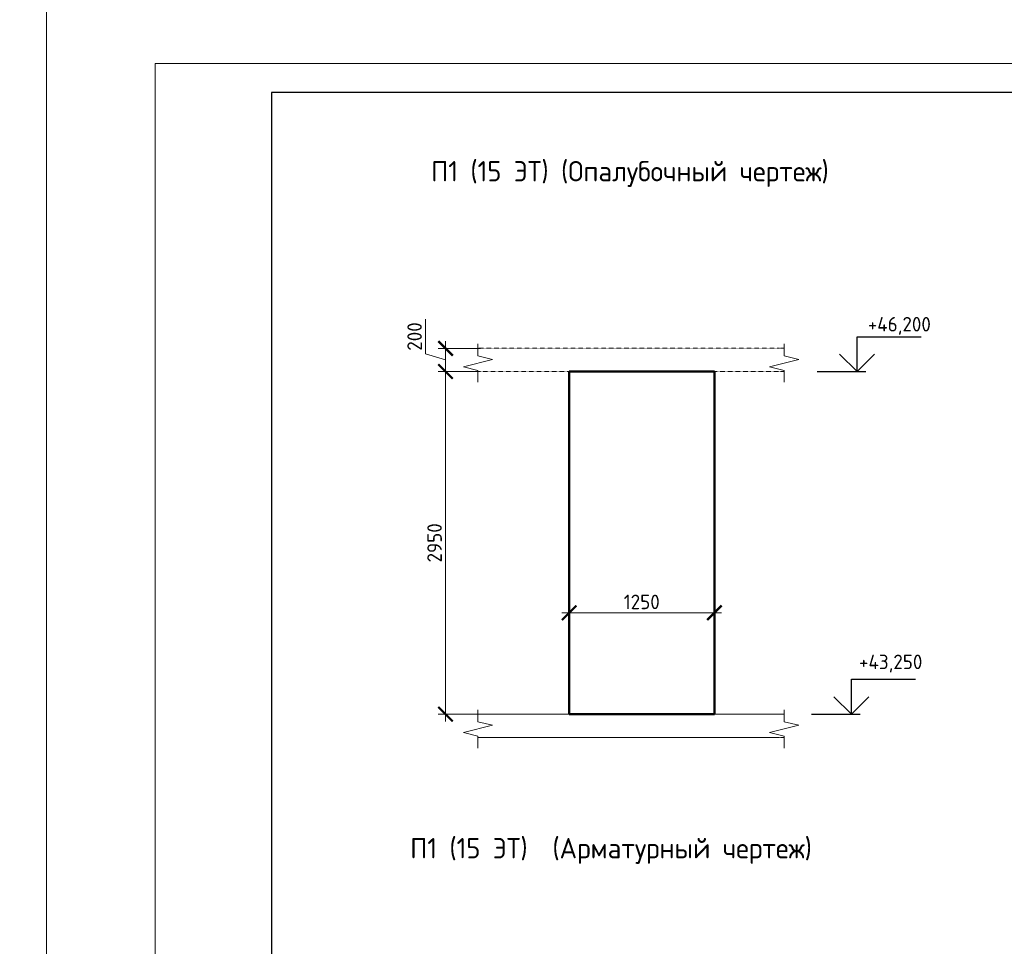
# Model space of a CAD drawing. Header units: millimetres. Extents: x 369815 to 1481759, y -423071 to -27917.
# Tile 22 of 256: x 495460 to 512411, y -382473 to -366514. Entities that reach past the tile are written whole.
import ezdxf

# ---------------------------------------------------------------- set-up
doc = ezdxf.new("R2010")
doc.units = ezdxf.units.MM
doc.linetypes.add('01 Штриховая _4 мм_', pattern=[6, 3.5, -2.5])
for name, color, linetype, lineweight in [('AF_Perekritie', 90, 'Continuous', 18), ('AF_Stena', 90, 'Continuous', 18), ('KR_Fundament', 253, 'Continuous', 18), ('РАЗМЕРЫ', 1, 'Continuous', 9), ('ТОНКИЕ', 7, 'Continuous', 9)]:
    doc.layers.add(name, color=color, linetype=linetype, lineweight=lineweight)
doc.layers.add('ТОЛСТЫЕ_ОСНОВНЫЕ', color=6, linetype='Continuous')
doc.styles.add('GOST-2.304_Type-B', font='GOST_Common.ttf')
doc.dimstyles.new('мой 25', dxfattribs={"dimscale": 100, "dimtxt": 2.5, "dimasz": 2.5, "dimexe": 1.25, "dimexo": 0.625, "dimtad": 1, "dimdec": 0, "dimlfac": 0.5, "dimtxsty": 'GOST-2.304_Type-B', "dimblk": 'ARCHTICK', "dimcen": 2.5, "dimdle": 1.25, "dimaunit": 1, "dimadec": 1, "dimazin": 2, "dimtfac": 1, "dimtdec": 0, "dimtmove": 1, "dimatfit": 3, "dimfxl": 6, "dimfxlon": 1, "dimtfill": 1, "dimlwd": -1, "dimlwe": -1, "dimarcsym": 0})

# ---------------------------------------------------------------- blocks, each defined once
blk = doc.blocks.new('_ArchTick')
at = {"color": 0, "linetype": 'ByBlock', "const_width": 0.15}
blk.add_lwpolyline([(-0.5, -0.5), (0.5, 0.5)], dxfattribs=at)
blk = doc.blocks.new('*D1862')
at = {"layer": 'DEFPOINTS', "color": 0, "transparency": 16777216}
for p in [(504920, -374931), (507420, -374931), (507420, -376729)]:
    blk.add_point(p, dxfattribs=at)
at = {"layer": 'РАЗМЕРЫ', "color": 0, "linetype": 'Continuous', "transparency": 16777216}
for p, q in [((504920, -376129), (504920, -376854)), ((507420, -376129), (507420, -376854)), ((504795, -376729), (507545, -376729))]:
    blk.add_line(p, q, dxfattribs=at)
at = {"layer": 'РАЗМЕРЫ', "color": 0, "transparency": 16777216, "xscale": 250, "yscale": 250, "zscale": 250, "rotation": 180}
blk.add_blockref('_ArchTick', (504920, -376729), dxfattribs=at)
at = {"layer": 'РАЗМЕРЫ', "color": 0, "transparency": 16777216, "xscale": 250, "yscale": 250, "zscale": 250}
blk.add_blockref('_ArchTick', (507420, -376729), dxfattribs=at)
at = {"layer": 'РАЗМЕРЫ', "color": 0, "transparency": 16777216, "insert": (506170, -376542), "char_height": 250, "attachment_point": 5, "style": 'GOST-2.304_Type-B', "bg_fill": 3, "box_fill_scale": 1.1, "bg_fill_color": 256, "bg_fill_true_color": 13158600, "bg_fill_transparency": 0}
blk.add_mtext('1250', dxfattribs=at)
blk = doc.blocks.new('*D1875')
at = {"layer": 'DEFPOINTS', "color": 0, "transparency": 16777216}
for p in [(503710, -372175), (502791, -372575), (503710, -372575)]:
    blk.add_point(p, dxfattribs=at)
at = {"layer": 'РАЗМЕРЫ', "color": 0, "linetype": 'Continuous', "transparency": 16777216}
for p, q in [((502447, -372271), (502447, -371671)), ((502791, -372050), (502791, -372700)), ((503391, -372175), (502666, -372175)), ((502791, -372375), (502447, -372271)), ((503391, -372575), (502666, -372575))]:
    blk.add_line(p, q, dxfattribs=at)
at = {"layer": 'РАЗМЕРЫ', "color": 0, "transparency": 16777216, "xscale": 250, "yscale": 250, "zscale": 250}
for p, rotation in [((502791, -372175), 90), ((502791, -372575), 270)]:
    blk.add_blockref('_ArchTick', p, dxfattribs=dict(at, rotation=rotation))
at = {"layer": 'РАЗМЕРЫ', "color": 0, "transparency": 16777216, "insert": (502259, -371971), "char_height": 250, "attachment_point": 5, "rotation": 90, "style": 'GOST-2.304_Type-B', "bg_fill": 3, "box_fill_scale": 1.1, "bg_fill_color": 256, "bg_fill_true_color": 13158600, "bg_fill_transparency": 0}
blk.add_mtext('200', dxfattribs=at)
blk = doc.blocks.new('*D1876')
at = {"layer": 'DEFPOINTS', "color": 0, "transparency": 16777216}
for p in [(503710, -372575), (502791, -378475), (504268, -378475)]:
    blk.add_point(p, dxfattribs=at)
at = {"layer": 'РАЗМЕРЫ', "color": 0, "linetype": 'Continuous', "transparency": 16777216}
for p, q in [((503391, -372575), (502666, -372575)), ((502791, -372450), (502791, -378600)), ((503391, -378475), (502666, -378475))]:
    blk.add_line(p, q, dxfattribs=at)
at = {"layer": 'РАЗМЕРЫ', "color": 0, "transparency": 16777216, "xscale": 250, "yscale": 250, "zscale": 250}
for p, rotation in [((502791, -372575), 90), ((502791, -378475), 270)]:
    blk.add_blockref('_ArchTick', p, dxfattribs=dict(at, rotation=rotation))
at = {"layer": 'РАЗМЕРЫ', "color": 0, "transparency": 16777216, "insert": (502603, -375525), "char_height": 250, "attachment_point": 5, "rotation": 90, "style": 'GOST-2.304_Type-B', "bg_fill": 3, "box_fill_scale": 1.1, "bg_fill_color": 256, "bg_fill_true_color": 13158600, "bg_fill_transparency": 0}
blk.add_mtext('2950', dxfattribs=at)
blk = doc.blocks.new('*U78')
at = {"layer": 'ТОЛСТЫЕ_ОСНОВНЫЕ', "color": 6}
blk.add_lwpolyline([(20, 5), (415, 5), (415, 292), (20, 292)], close=True, dxfattribs=at)
at = {"layer": 'ТОНКИЕ'}
blk.add_lwpolyline([(0, 0), (420, 0), (420, 297), (0, 297)], close=True, dxfattribs=at)
blk = doc.blocks.new('*U133')
at = {"layer": 'ТОНКИЕ'}
blk.add_lwpolyline([(0, 0), (594, 0), (594, 420), (0, 420)], close=True, dxfattribs=at)

msp = doc.modelspace()

# ---------------------------------------------------------------- linework, layer by layer
at = {"elevation": 3100}
for points in [[(509875.7, -371974.5), (510980.9, -371974.5)], [(509875.7, -372574.5), (509875.7, -371974.5)], [(510175.7, -372274.5), (509875.7, -372574.5), (509575.7, -372274.5)], [(509191.1, -372574.5), (510025.7, -372574.5)], [(509778.9, -377874.5), (510884.2, -377874.5)], [(509778.9, -378474.5), (509778.9, -377874.5)], [(510078.9, -378174.5), (509778.9, -378474.5), (509478.9, -378174.5)], [(509094.3, -378474.5), (509928.9, -378474.5)]]:
    msp.add_lwpolyline(points, dxfattribs=at)
at = {"layer": 'AF_Perekritie', "linetype": '01 Штриховая _4 мм_', "lineweight": 9}
for p, q in [((508539.9, -372174.5, 3100), (503349.1, -372174.5, 3100)), ((508540, -372174.5, 3100), (508621.3, -372174.5, 3100)), ((503349.1, -372574.5, 3100), (508539.9, -372574.5, 3100)), ((508621.3, -372574.5, 3100), (508540, -372574.5, 3100)), ((508540, -378474.5, 3100), (508621.3, -378474.5, 3100)), ((508621.3, -378874.5, 3100), (508540, -378874.5, 3100))]:
    msp.add_line(p, q, dxfattribs=at)
at = {"layer": 'AF_Stena', "lineweight": 50}
for p, q in [((507419.8, -372574.5, 3100), (504919.8, -372574.5, 3100)), ((504919.8, -372574.5, 3100), (504919.8, -378474.5, 3100)), ((507419.8, -378474.5, 3100), (507419.8, -372574.5, 3100)), ((504919.8, -378474.5, 3100), (507419.8, -378474.5, 3100))]:
    msp.add_line(p, q, dxfattribs=at)
at = {"layer": 'AF_Stena', "lineweight": 20, "elevation": 3100}
for points in [[(503349.1, -372249.5), (503349.1, -372099.5)], [(508621.3, -372249.5), (508621.3, -372099.5)], [(503599.1, -372367), (503099.1, -372492)], [(503349.1, -372249.5), (503349.1, -372304.5)], [(503349.1, -372304.5), (503599.1, -372367)], [(508871.3, -372367), (508371.3, -372492)], [(508621.3, -372249.5), (508621.3, -372304.5)], [(508621.3, -372304.5), (508871.3, -372367)], [(503099.1, -372492), (503349.1, -372554.5)], [(503349.1, -372554.5), (503349.1, -372609.5)], [(508371.3, -372492), (508621.3, -372554.5)], [(508621.3, -372554.5), (508621.3, -372609.5)], [(503349.1, -372609.5), (503349.1, -372759.5)], [(508621.3, -372609.5), (508621.3, -372759.5)], [(508621.3, -378549.5), (508621.3, -378399.5)], [(508871.3, -378667), (508371.3, -378792)], [(508621.3, -378549.5), (508621.3, -378604.5)], [(508621.3, -378604.5), (508871.3, -378667)], [(503099.1, -378792), (503349.1, -378854.5)], [(508371.3, -378792), (508621.3, -378854.5)], [(503349.1, -378854.5), (503349.1, -378909.5)], [(503349.1, -378909.5), (503349.1, -379059.5)], [(508621.3, -378854.5), (508621.3, -378909.5)], [(508621.3, -378909.5), (508621.3, -379059.5)]]:
    msp.add_lwpolyline(points, dxfattribs=at)
at = {"layer": 'KR_Fundament', "lineweight": 9}
for p, q in [((508621.3, -378474.5, 3100), (503349.1, -378474.5, 3100)), ((503349.1, -378874.5, 3100), (508539.9, -378874.5, 3100))]:
    msp.add_line(p, q, dxfattribs=at)

# ---------------------------------------------------------------- block references
at = {"xscale": 100, "yscale": 100, "zscale": 100}
msp.add_blockref('*U133', (436520.8, -396966.1, 3100), dxfattribs=at)

# ---------------------------------------------------------------- texts
at = {"style": 'GOST-2.304_Type-B'}
for s, p in [('+46,200', (510061.6, -371884.5, 3100)), ('+43,250', (509910.5, -377699.7, 3100))]:
    msp.add_text(s, height=250, dxfattribs=at).set_placement(p)
at = {"layer": 'РАЗМЕРЫ', "char_height": 350, "attachment_point": 5, "style": 'GOST-2.304_Type-B'}
for s, width, insert in [('П1 (15 ЭТ) (Опалубочный чертеж)', 9816.088, (505966.8, -369171.8, 3100)), ('П1 (15 ЭТ)  (Арматурный чертеж)', 10326.693, (505641, -380830.7, 3100))]:
    msp.add_mtext_dynamic_manual_height_columns(s, width=width, gutter_width=625, heights=[0], dxfattribs=dict(at, insert=insert))

# ---------------------------------------------------------------- next in the draw order: dimensions: what is measured, and where the dimension line sits
at = {"layer": 'РАЗМЕРЫ', "color": 146}
dim = msp.add_linear_dim(base=(502790.6, -372574.5, 3100), p1=(503709.5, -372174.5, 3100), p2=(503709.5, -372574.5, 3100), angle=90, dimstyle='мой 25', dxfattribs=at)
dim.commit()
dim.dimension.update_dxf_attribs({"geometry": '*D1875', "text_midpoint": (502259.3, -372208.9, 3100)})
at = {"layer": 'РАЗМЕРЫ', "color": 146, "true_color": 0x006272}
dim = msp.add_linear_dim(base=(507419.8, -376729.3, 3100), p1=(504919.8, -374931.3, 3100), p2=(507419.8, -374931.3, 3100), dimstyle='мой 25', dxfattribs=at)
dim.commit()
dim.dimension.update_dxf_attribs({"geometry": '*D1862', "text_midpoint": (506169.8, -376541.8, 3100)})

# ---------------------------------------------------------------- next in the draw order: dimensions: what is measured, and where the dimension line sits
at = {"layer": 'РАЗМЕРЫ', "color": 146}
dim = msp.add_linear_dim(base=(502790.6, -378474.5, 3100), p1=(503709.5, -372574.5, 3100), p2=(504268.2, -378474.5, 3100), angle=90, dimstyle='мой 25', dxfattribs=at)
dim.commit()
dim.dimension.update_dxf_attribs({"geometry": '*D1876', "text_midpoint": (502603.1, -375524.5, 3100)})

# ---------------------------------------------------------------- next in the draw order: linework, layer by layer
at = {"layer": 'AF_Stena', "lineweight": 20, "elevation": 3100}
for points in [[(503349.1, -378549.5), (503349.1, -378399.5)], [(503599.1, -378667), (503099.1, -378792)], [(503349.1, -378549.5), (503349.1, -378604.5)], [(503349.1, -378604.5), (503599.1, -378667)]]:
    msp.add_lwpolyline(points, dxfattribs=at)
at = {"layer": 'KR_Fundament', "lineweight": 9}
msp.add_line((508539.9, -378474.5, 3100), (503349.1, -378474.5, 3100), dxfattribs=at)

# ---------------------------------------------------------------- next in the draw order: block references
at = {"xscale": 100, "yscale": 100, "zscale": 100}
msp.add_blockref('*U78', (497793.5, -396966.1, 3100), dxfattribs=at)

doc.saveas('drawing.dxf')
